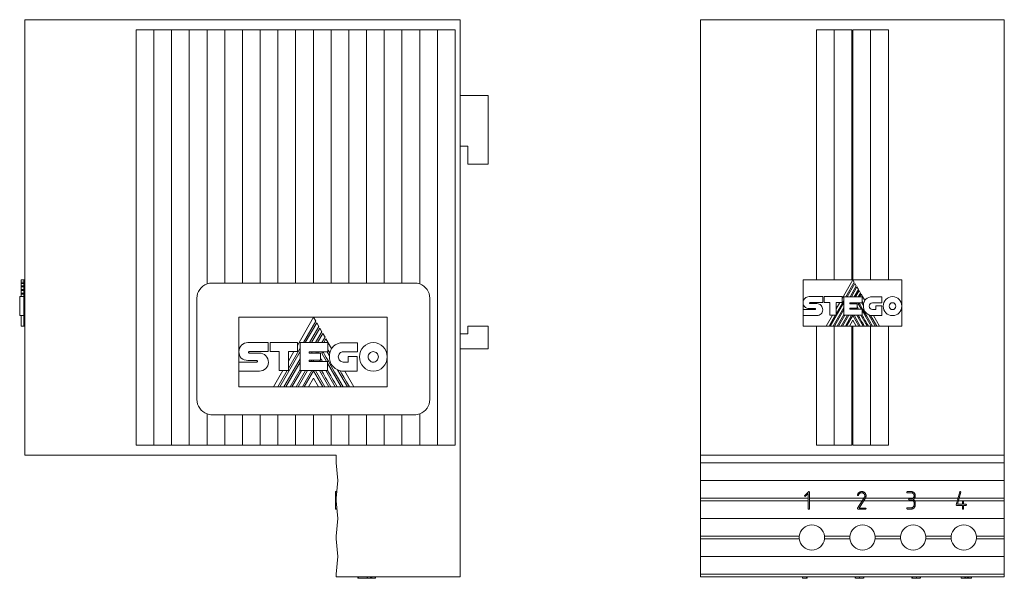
# Model space of a CAD drawing. Header units: millimetres. Extents: x 18 to 184, y 87 to 212.
# Tile 2 of 3: x 18 to 116, y 157 to 212. Entities that reach past the tile are written whole.
import ezdxf

# ---------------------------------------------------------------- set-up
doc = ezdxf.new("R2010")
doc.units = ezdxf.units.MM
doc.linetypes.add('PHANTOM', pattern=[12.7, 6.35, -1.27, 1.27, -1.27, 1.27, -1.27])
doc.layers.add('___VS___', color=7, linetype='Continuous', lineweight=15)

msp = doc.modelspace()

# ---------------------------------------------------------------- linework, layer by layer
at = {"color": 7, "linetype": 'Continuous', "lineweight": 15}
for p, q in [((18.976, 169.309), (18.976, 212.309)), ((18.976, 212.309), (28.976, 212.309)), ((61.976, 212.309), (28.976, 212.309)), ((61.976, 157.309), (61.976, 212.309)), ((85.704, 169.309), (85.704, 212.309)), ((85.704, 212.309), (95.704, 212.309)), ((105.704, 212.309), (95.704, 212.309)), ((105.704, 212.309), (115.704, 212.309)), ((115.704, 212.309), (115.704, 169.309)), ((33.476, 211.309), (29.976, 211.309)), ((29.976, 170.309), (29.976, 211.309)), ((31.726, 170.309), (31.726, 211.309)), ((36.976, 211.309), (33.476, 211.309)), ((33.476, 170.309), (33.476, 211.309)), ((35.226, 170.309), (35.226, 211.309)), ((40.476, 211.309), (36.976, 211.309)), ((36.976, 186.223), (36.976, 211.309)), ((38.726, 186.309), (38.726, 211.309)), ((43.976, 211.309), (40.476, 211.309)), ((40.476, 186.309), (40.476, 211.309)), ((42.226, 186.309), (42.226, 211.309)), ((47.476, 211.309), (43.976, 211.309)), ((43.976, 186.309), (43.976, 211.309)), ((45.726, 186.309), (45.726, 211.309)), ((50.976, 211.309), (47.476, 211.309)), ((47.476, 186.309), (47.476, 211.309)), ((49.226, 186.309), (49.226, 211.309)), ((54.476, 211.309), (50.976, 211.309)), ((50.976, 186.309), (50.976, 211.309)), ((52.726, 186.309), (52.726, 211.309)), ((57.976, 211.309), (54.476, 211.309)), ((54.476, 186.309), (54.476, 211.309)), ((56.226, 186.309), (56.226, 211.309)), ((61.476, 211.309), (57.976, 211.309)), ((57.976, 186.223), (57.976, 211.309)), ((59.726, 170.309), (59.726, 211.309)), ((61.476, 170.309), (61.476, 211.309)), ((97.154, 211.309), (100.654, 211.309)), ((97.154, 186.624), (97.154, 211.309)), ((98.904, 186.624), (98.904, 211.309)), ((100.654, 186.624), (100.654, 211.309)), ((104.254, 211.309), (100.754, 211.309)), ((100.754, 186.624), (100.754, 211.309)), ((102.504, 186.624), (102.504, 211.309)), ((104.254, 186.624), (104.254, 211.309)), ((61.976, 204.809), (64.726, 204.809)), ((64.726, 204.809), (64.726, 198.059)), ((62.726, 199.809), (61.976, 199.809)), ((62.726, 198.059), (62.726, 199.809)), ((64.726, 198.059), (62.726, 198.059)), ((18.61, 186.624), (18.876, 186.624)), ((18.61, 186.381), (18.61, 186.624)), ((18.61, 186.381), (18.876, 186.381)), ((18.61, 186.27), (18.61, 186.381)), ((18.61, 186.27), (18.876, 186.27)), ((18.61, 186.03), (18.61, 186.27)), ((18.61, 186.03), (18.876, 186.03)), ((18.61, 185.922), (18.61, 186.03)), ((18.61, 185.922), (18.876, 185.922)), ((18.61, 185.68), (18.61, 185.922)), ((18.876, 186.624), (18.876, 184.027)), ((18.976, 186.624), (18.876, 186.624)), ((38.726, 186.309), (37.476, 186.309)), ((40.476, 186.309), (38.726, 186.309)), ((42.226, 186.309), (40.476, 186.309)), ((43.976, 186.309), (42.226, 186.309)), ((45.726, 186.309), (43.976, 186.309)), ((47.476, 186.309), (45.726, 186.309)), ((49.226, 186.309), (47.476, 186.309)), ((50.976, 186.309), (49.226, 186.309)), ((52.726, 186.309), (50.976, 186.309)), ((54.476, 186.309), (52.726, 186.309)), ((56.226, 186.309), (54.476, 186.309)), ((57.476, 186.309), (56.226, 186.309)), ((95.843, 186.624), (100.747, 186.624)), ((95.843, 184.37), (95.843, 186.624)), ((100.747, 186.624), (99.681, 184.779)), ((100.071, 184.964), (100.889, 186.381)), ((100.952, 186.27), (100.198, 184.964)), ((100.476, 184.964), (101.091, 186.03)), ((101.153, 185.922), (100.601, 184.964)), ((100.889, 186.381), (100.747, 186.624)), ((100.747, 186.624), (105.578, 186.624)), ((101.091, 186.03), (100.952, 186.27)), ((101.294, 185.68), (101.153, 185.922)), ((105.578, 186.624), (105.578, 184.027)), ((18.477, 184.972), (18.61, 184.972)), ((18.477, 184.969), (18.61, 184.969)), ((18.477, 184.967), (18.876, 184.967)), ((18.61, 185.68), (18.876, 185.68)), ((18.61, 185.572), (18.61, 185.68)), ((18.61, 185.572), (18.876, 185.572)), ((18.61, 185.326), (18.61, 185.572)), ((18.61, 185.326), (18.876, 185.326)), ((18.61, 185.221), (18.61, 185.326)), ((18.61, 184.967), (18.61, 185.221)), ((18.61, 185.221), (18.876, 185.221)), ((35.976, 184.809), (35.976, 174.809)), ((58.976, 174.809), (58.976, 184.809)), ((96.43, 184.972), (97.77, 184.972)), ((97.77, 184.972), (97.77, 184.374)), ((97.902, 184.969), (99.681, 184.969)), ((97.902, 184.374), (97.902, 184.969)), ((99.681, 184.969), (99.681, 184.379)), ((99.861, 184.964), (101.678, 184.964)), ((99.861, 183.123), (99.861, 184.964)), ((100.88, 184.964), (101.294, 185.68)), ((101.356, 185.572), (101.005, 184.964)), ((101.288, 184.964), (101.498, 185.326)), ((101.498, 185.326), (101.356, 185.572)), ((101.558, 185.221), (101.41, 184.964)), ((101.931, 184.574), (101.558, 185.221)), ((101.678, 184.964), (101.678, 184.369)), ((102.692, 184.959), (103.624, 184.959)), ((103.624, 184.959), (103.624, 184.361)), ((18.876, 184.027), (18.876, 182.058)), ((95.843, 184.37), (95.843, 184.37)), ((95.843, 183.688), (95.843, 184.349)), ((97.021, 183.788), (96.432, 183.788)), ((96.508, 184.374), (97.77, 184.374)), ((96.51, 184.281), (97.191, 184.281)), ((98.48, 184.374), (97.902, 184.374)), ((98.48, 183.123), (98.48, 184.374)), ((98.52, 182.058), (99.861, 184.381)), ((98.798, 182.058), (99.861, 183.9)), ((99.088, 183.261), (99.861, 184.6)), ((99.088, 183.123), (99.088, 184.379)), ((99.681, 184.379), (99.088, 184.379)), ((99.45, 184.379), (99.088, 183.753)), ((100.464, 184.369), (101.678, 184.369)), ((100.464, 184.369), (100.464, 184.271)), ((100.464, 184.271), (101.187, 184.271)), ((100.464, 183.821), (100.464, 183.731)), ((100.464, 183.821), (101.187, 183.821)), ((100.573, 183.731), (100.626, 183.821)), ((100.605, 184.271), (100.661, 184.369)), ((100.698, 183.731), (100.75, 183.821)), ((100.887, 184.271), (100.943, 184.369)), ((101.01, 184.271), (101.066, 184.369)), ((101.137, 183.821), (101.189, 183.731)), ((101.187, 184.271), (101.187, 183.821)), ((101.287, 184.263), (101.349, 184.369)), ((101.287, 184.263), (101.595, 183.731)), ((101.629, 184.369), (101.787, 184.095)), ((103.624, 184.361), (102.692, 184.361)), ((103.014, 183.691), (103.014, 184.046)), ((103.014, 184.046), (103.604, 184.046)), ((103.604, 184.046), (103.604, 183.095)), ((105.578, 184.027), (105.578, 182.058)), ((18.477, 183.09), (18.876, 183.09)), ((18.61, 182.058), (18.61, 183.09)), ((40.128, 182.924), (47.502, 182.924)), ((40.128, 179.535), (40.128, 182.924)), ((47.502, 182.924), (45.899, 180.15)), ((47.716, 182.558), (47.502, 182.924)), ((47.502, 182.924), (54.767, 182.924)), ((54.767, 182.924), (54.767, 179.019)), ((95.843, 183.098), (95.843, 183.688)), ((95.843, 183.688), (97.021, 183.688)), ((97.191, 183.098), (95.843, 183.098)), ((95.843, 182.058), (95.843, 183.098)), ((98.724, 183.123), (98.109, 182.058)), ((98.394, 182.058), (99.009, 183.123)), ((98.48, 183.123), (99.088, 183.123)), ((98.926, 182.058), (99.861, 183.681)), ((99.201, 182.058), (99.861, 183.201)), ((99.327, 182.058), (99.941, 183.123)), ((99.604, 182.058), (100.221, 183.123)), ((99.732, 182.058), (100.346, 183.123)), ((99.861, 183.123), (101.668, 183.123)), ((100.009, 182.058), (100.627, 183.123)), ((100.135, 182.058), (100.744, 183.115)), ((100.464, 183.731), (101.668, 183.731)), ((101.354, 182.058), (100.744, 183.115)), ((101.48, 182.058), (100.862, 183.123)), ((101.138, 183.123), (101.755, 182.058)), ((101.541, 183.123), (102.157, 182.058)), ((101.668, 183.123), (101.668, 183.731)), ((101.668, 183.605), (102.562, 182.058)), ((102.317, 183.178), (102.965, 182.058)), ((102.692, 183.691), (103.014, 183.691)), ((103.604, 183.095), (102.698, 183.095)), ((103.385, 182.058), (102.786, 183.095)), ((18.61, 182.058), (18.876, 182.058)), ((18.976, 182.058), (18.876, 182.058)), ((46.486, 180.428), (47.716, 182.558)), ((47.811, 182.392), (46.677, 180.428)), ((47.094, 180.428), (48.02, 182.031)), ((48.113, 181.868), (47.283, 180.428)), ((48.02, 182.031), (47.811, 182.392)), ((48.324, 181.504), (48.113, 181.868)), ((62.726, 181.309), (62.726, 182.059)), ((62.726, 182.059), (64.726, 182.059)), ((64.726, 182.059), (64.726, 179.809)), ((98.109, 182.058), (95.843, 182.058)), ((97.154, 170.309), (97.154, 182.058)), ((98.109, 182.058), (98.394, 182.058)), ((98.52, 182.058), (98.394, 182.058)), ((98.52, 182.058), (98.798, 182.058)), ((98.926, 182.058), (98.798, 182.058)), ((98.904, 170.309), (98.904, 182.058)), ((98.926, 182.058), (99.201, 182.058)), ((99.327, 182.058), (99.201, 182.058)), ((99.327, 182.058), (99.604, 182.058)), ((99.732, 182.058), (99.604, 182.058)), ((99.732, 182.058), (100.009, 182.058)), ((100.135, 182.058), (100.009, 182.058)), ((100.135, 182.058), (100.41, 182.058)), ((100.744, 182.632), (100.41, 182.058)), ((101.076, 182.058), (100.41, 182.058)), ((100.654, 170.309), (100.654, 182.058)), ((100.744, 182.632), (101.076, 182.058)), ((100.754, 170.309), (100.754, 182.058)), ((101.076, 182.058), (101.354, 182.058)), ((101.48, 182.058), (101.354, 182.058)), ((101.48, 182.058), (101.755, 182.058)), ((101.882, 182.058), (101.755, 182.058)), ((101.882, 182.058), (102.157, 182.058)), ((102.285, 182.058), (102.157, 182.058)), ((102.285, 182.058), (102.562, 182.058)), ((102.504, 170.309), (102.504, 182.058)), ((102.69, 182.058), (102.562, 182.058)), ((102.69, 182.058), (102.965, 182.058)), ((103.102, 182.058), (102.965, 182.058)), ((103.102, 182.058), (103.385, 182.058)), ((105.578, 182.058), (103.385, 182.058)), ((104.254, 170.309), (104.254, 182.058)), ((47.702, 180.428), (48.324, 181.504)), ((48.418, 181.343), (47.89, 180.428)), ((48.316, 180.428), (48.631, 180.972)), ((48.631, 180.972), (48.418, 181.343)), ((61.976, 181.309), (62.726, 181.309)), ((41.011, 180.439), (43.025, 180.439)), ((43.025, 180.439), (43.025, 179.54)), ((43.225, 179.54), (43.225, 180.435)), ((43.225, 180.435), (45.899, 180.435)), ((45.008, 177.867), (46.17, 179.88)), ((45.899, 180.435), (45.899, 179.548)), ((46.17, 177.659), (46.17, 180.428)), ((46.17, 180.428), (48.902, 180.428)), ((48.722, 180.814), (48.499, 180.428)), ((49.282, 179.842), (48.722, 180.814)), ((48.902, 180.428), (48.902, 179.532)), ((50.427, 180.42), (51.829, 180.42)), ((51.829, 180.42), (51.829, 179.521)), ((40.128, 179.535), (40.128, 179.534)), ((40.128, 178.509), (40.128, 179.503)), ((41.127, 179.54), (43.025, 179.54)), ((41.131, 179.401), (42.154, 179.401)), ((44.094, 179.54), (43.225, 179.54)), ((44.094, 177.659), (44.094, 179.54)), ((44.154, 176.058), (46.17, 179.551)), ((45.899, 179.548), (45.008, 179.548)), ((45.008, 177.659), (45.008, 179.548)), ((45.551, 179.548), (45.008, 178.607)), ((47.077, 179.532), (48.902, 179.532)), ((47.077, 179.532), (47.077, 179.386)), ((47.077, 179.386), (48.164, 179.386)), ((47.288, 179.386), (47.373, 179.532)), ((47.712, 179.386), (47.797, 179.532)), ((47.897, 179.386), (47.982, 179.532)), ((48.164, 179.386), (48.164, 178.709)), ((48.315, 179.373), (48.407, 179.532)), ((48.315, 179.373), (48.778, 178.573)), ((48.828, 179.532), (49.066, 179.121)), ((51.829, 179.521), (50.427, 179.521)), ((50.911, 178.513), (50.911, 179.047)), ((50.911, 179.047), (51.798, 179.047)), ((51.798, 179.047), (51.798, 177.618)), ((54.767, 179.019), (54.767, 176.058)), ((64.726, 179.809), (61.976, 179.809)), ((40.128, 177.621), (40.128, 178.509)), ((40.128, 178.509), (41.898, 178.509)), ((41.898, 178.66), (41.013, 178.66)), ((44.571, 176.058), (46.17, 178.828)), ((44.763, 176.058), (46.17, 178.499)), ((47.077, 178.709), (48.164, 178.709)), ((47.077, 178.709), (47.077, 178.573)), ((47.077, 178.573), (48.887, 178.573)), ((47.241, 178.573), (47.32, 178.709)), ((47.428, 178.573), (47.506, 178.709)), ((48.089, 178.709), (48.167, 178.573)), ((48.887, 177.659), (48.887, 178.573)), ((48.887, 178.385), (50.232, 176.058)), ((50.427, 178.513), (50.911, 178.513)), ((42.154, 177.621), (40.128, 177.621)), ((40.128, 176.058), (40.128, 177.621)), ((44.46, 177.659), (43.535, 176.058)), ((43.964, 176.058), (44.888, 177.659)), ((44.094, 177.659), (45.008, 177.659)), ((45.177, 176.058), (46.17, 177.777)), ((45.366, 176.058), (46.291, 177.659)), ((45.784, 176.058), (46.711, 177.659)), ((45.975, 176.058), (46.9, 177.659)), ((46.17, 177.659), (48.887, 177.659)), ((46.393, 176.058), (47.321, 177.659)), ((46.582, 176.058), (47.498, 177.647)), ((48.414, 176.058), (47.498, 177.647)), ((48.604, 176.058), (47.676, 177.659)), ((48.091, 177.659), (49.018, 176.058)), ((48.696, 177.659), (49.623, 176.058)), ((49.864, 177.742), (50.837, 176.058)), ((51.798, 177.618), (50.435, 177.618)), ((51.469, 176.058), (50.568, 177.618)), ((43.535, 176.058), (40.128, 176.058)), ((43.535, 176.058), (43.964, 176.058)), ((44.154, 176.058), (43.964, 176.058)), ((44.154, 176.058), (44.571, 176.058)), ((44.763, 176.058), (44.571, 176.058)), ((44.763, 176.058), (45.177, 176.058)), ((45.366, 176.058), (45.177, 176.058)), ((45.366, 176.058), (45.784, 176.058)), ((45.975, 176.058), (45.784, 176.058)), ((45.975, 176.058), (46.393, 176.058)), ((46.582, 176.058), (46.393, 176.058)), ((46.582, 176.058), (46.996, 176.058)), ((47.498, 176.921), (46.996, 176.058)), ((47.997, 176.058), (46.996, 176.058)), ((47.498, 176.921), (47.997, 176.058)), ((47.997, 176.058), (48.414, 176.058)), ((48.604, 176.058), (48.414, 176.058)), ((48.604, 176.058), (49.018, 176.058)), ((49.209, 176.058), (49.018, 176.058)), ((49.209, 176.058), (49.623, 176.058)), ((49.815, 176.058), (49.623, 176.058)), ((49.815, 176.058), (50.232, 176.058)), ((50.424, 176.058), (50.232, 176.058)), ((50.424, 176.058), (50.837, 176.058)), ((51.044, 176.058), (50.837, 176.058)), ((51.044, 176.058), (51.469, 176.058)), ((54.767, 176.058), (51.469, 176.058)), ((36.976, 170.309), (36.976, 173.395)), ((37.476, 173.309), (38.726, 173.309)), ((38.726, 170.309), (38.726, 173.309)), ((38.726, 173.309), (40.476, 173.309)), ((40.476, 170.309), (40.476, 173.309)), ((40.476, 173.309), (42.226, 173.309)), ((42.226, 170.309), (42.226, 173.309)), ((42.226, 173.309), (43.976, 173.309)), ((43.976, 170.309), (43.976, 173.309)), ((43.976, 173.309), (45.726, 173.309)), ((45.726, 170.309), (45.726, 173.309)), ((45.726, 173.309), (47.476, 173.309)), ((47.476, 170.309), (47.476, 173.309)), ((47.476, 173.309), (49.226, 173.309)), ((49.226, 170.309), (49.226, 173.309)), ((49.226, 173.309), (50.976, 173.309)), ((50.976, 170.309), (50.976, 173.309)), ((50.976, 173.309), (52.726, 173.309)), ((52.726, 170.309), (52.726, 173.309)), ((52.726, 173.309), (54.476, 173.309)), ((54.476, 170.309), (54.476, 173.309)), ((54.476, 173.309), (56.226, 173.309)), ((56.226, 170.309), (56.226, 173.309)), ((56.226, 173.309), (57.476, 173.309)), ((57.976, 170.309), (57.976, 173.395)), ((29.976, 170.309), (33.476, 170.309)), ((33.476, 170.309), (36.976, 170.309)), ((36.976, 170.309), (40.476, 170.309)), ((40.476, 170.309), (43.976, 170.309)), ((43.976, 170.309), (47.476, 170.309)), ((47.476, 170.309), (50.976, 170.309)), ((50.976, 170.309), (54.476, 170.309)), ((54.476, 170.309), (57.976, 170.309)), ((57.976, 170.309), (61.476, 170.309)), ((100.654, 170.309), (97.154, 170.309)), ((100.754, 170.309), (104.254, 170.309)), ((28.976, 169.309), (18.976, 169.309)), ((28.976, 169.309), (49.726, 169.309)), ((49.726, 169.309), (49.726, 168.559)), ((95.704, 169.309), (85.704, 169.309)), ((85.704, 169.309), (85.704, 168.559)), ((105.704, 169.309), (95.704, 169.309)), ((115.704, 169.309), (105.704, 169.309)), ((115.704, 169.309), (115.704, 168.559)), ((49.876, 166.809), (49.726, 168.559)), ((85.704, 168.559), (115.704, 168.559)), ((85.704, 166.809), (85.704, 168.559)), ((115.704, 166.809), (115.704, 168.559)), ((49.726, 165.059), (49.876, 166.809)), ((85.704, 166.809), (115.704, 166.809)), ((85.704, 165.059), (85.704, 166.809)), ((115.704, 165.059), (115.704, 166.809)), ((49.782, 165.723), (49.676, 165.723)), ((49.78, 165.696), (49.676, 165.696)), ((49.777, 165.659), (49.676, 165.659)), ((49.676, 165.659), (49.676, 164.821)), ((95.995, 165.339), (96.376, 165.71)), ((96.345, 165.534), (96.071, 165.259)), ((96.345, 164.015), (96.345, 165.534)), ((96.457, 165.695), (96.464, 165.678)), ((96.464, 165.678), (96.464, 164.012)), ((101.621, 165.603), (101.581, 165.603)), ((106.509, 165.603), (106.119, 165.603)), ((106.122, 165.723), (106.536, 165.72)), ((110.946, 164.425), (111.311, 165.691)), ((111.415, 165.659), (111.073, 164.476)), ((49.726, 164.816), (49.676, 164.816)), ((49.727, 164.79), (49.676, 164.79)), ((49.676, 164.79), (49.676, 164.778)), ((49.728, 164.778), (49.676, 164.778)), ((49.676, 164.778), (49.676, 164.476)), ((49.754, 164.476), (49.676, 164.476)), ((49.758, 164.432), (49.676, 164.432)), ((49.764, 164.362), (49.676, 164.362)), ((49.764, 164.356), (49.676, 164.356)), ((49.676, 164.356), (49.676, 164.017)), ((49.726, 165.059), (49.726, 164.809)), ((49.876, 163.059), (49.726, 164.809)), ((85.704, 165.059), (96.345, 165.059)), ((85.704, 165.059), (85.704, 164.809)), ((85.704, 164.809), (96.345, 164.809)), ((85.704, 163.059), (85.704, 164.809)), ((96.464, 165.059), (101.834, 165.059)), ((96.464, 164.809), (101.675, 164.809)), ((101.217, 164.085), (101.898, 165.16)), ((101.966, 165.054), (101.369, 164.095)), ((101.814, 164.809), (106.7, 164.809)), ((101.97, 165.059), (106.673, 165.059)), ((106.283, 164.989), (106.298, 164.997)), ((106.298, 164.997), (106.452, 164.997)), ((106.467, 164.888), (106.362, 164.888)), ((106.797, 164.442), (106.797, 164.625)), ((106.831, 165.059), (111.129, 165.059)), ((106.855, 164.809), (111.057, 164.809)), ((106.916, 164.595), (106.916, 164.541)), ((106.916, 164.484), (106.916, 164.43)), ((110.944, 164.396), (110.946, 164.425)), ((111.567, 164.356), (110.981, 164.356)), ((111.073, 164.476), (111.567, 164.476)), ((111.169, 164.809), (111.588, 164.809)), ((111.241, 165.059), (115.704, 165.059)), ((111.567, 164.476), (111.567, 164.778)), ((111.567, 164.017), (111.567, 164.356)), ((111.656, 164.809), (115.704, 164.809)), ((111.681, 164.79), (111.687, 164.778)), ((111.687, 164.778), (111.687, 164.476)), ((111.687, 164.476), (111.917, 164.476)), ((111.92, 164.356), (111.687, 164.356)), ((111.687, 164.356), (111.687, 164.017)), ((111.932, 164.362), (111.92, 164.356)), ((115.704, 165.059), (115.704, 164.809)), ((115.704, 163.059), (115.704, 164.809)), ((49.793, 164.017), (49.676, 164.017)), ((49.797, 163.973), (49.676, 163.973)), ((102.007, 163.997), (101.244, 163.997)), ((101.369, 164.095), (102.008, 164.093)), ((102.026, 164.003), (102.007, 163.997)), ((102.048, 164.057), (102.048, 164.05)), ((106.102, 164.108), (106.119, 164.116)), ((106.483, 163.973), (106.117, 163.997)), ((106.119, 164.116), (106.527, 164.116)), ((106.54, 163.997), (106.483, 163.973)), ((111.573, 163.996), (111.567, 164.017)), ((49.726, 161.309), (49.876, 163.059)), ((85.704, 163.059), (115.704, 163.059)), ((85.704, 161.309), (85.704, 163.059)), ((115.704, 161.309), (115.704, 163.059)), ((49.726, 161.309), (49.726, 161.059)), ((49.876, 159.309), (49.726, 161.059)), ((85.704, 161.309), (95.46, 161.309)), ((85.704, 161.309), (85.704, 161.059)), ((85.704, 161.059), (95.46, 161.059)), ((85.704, 159.309), (85.704, 161.059)), ((97.948, 161.309), (100.46, 161.309)), ((97.948, 161.059), (100.46, 161.059)), ((102.948, 161.309), (105.46, 161.309)), ((102.948, 161.059), (105.46, 161.059)), ((107.948, 161.309), (110.46, 161.309)), ((107.948, 161.059), (110.46, 161.059)), ((112.948, 161.309), (115.704, 161.309)), ((112.948, 161.059), (115.704, 161.059)), ((115.704, 161.309), (115.704, 161.059)), ((115.704, 159.309), (115.704, 161.059)), ((49.726, 157.559), (49.876, 159.309)), ((85.704, 159.309), (115.704, 159.309)), ((85.704, 157.559), (85.704, 159.309)), ((115.704, 157.559), (115.704, 159.309)), ((49.726, 157.559), (49.726, 157.309)), ((85.704, 157.559), (115.704, 157.559)), ((85.704, 157.559), (85.704, 157.309)), ((115.704, 157.559), (115.704, 157.309)), ((49.726, 157.309), (61.976, 157.309)), ((51.876, 157.159), (51.876, 157.309)), ((51.902, 157.159), (51.902, 157.309)), ((51.939, 157.159), (51.939, 157.309)), ((51.939, 157.159), (52.777, 157.159)), ((52.782, 157.159), (52.782, 157.309)), ((52.808, 157.159), (52.808, 157.309)), ((52.808, 157.159), (52.82, 157.159)), ((52.82, 157.159), (52.82, 157.309)), ((52.82, 157.159), (53.122, 157.159)), ((53.122, 157.159), (53.122, 157.309)), ((53.167, 157.159), (53.167, 157.309)), ((53.236, 157.159), (53.236, 157.309)), ((53.242, 157.159), (53.242, 157.309)), ((53.242, 157.159), (53.581, 157.159)), ((53.581, 157.159), (53.581, 157.309)), ((53.626, 157.159), (53.626, 157.309)), ((115.704, 157.309), (85.704, 157.309)), ((95.768, 157.159), (95.768, 157.309)), ((95.778, 157.159), (95.778, 157.309)), ((95.778, 157.159), (96.159, 157.159)), ((96.159, 157.159), (96.159, 157.309)), ((96.192, 157.159), (96.192, 157.309)), ((96.209, 157.159), (96.209, 157.309)), ((96.24, 157.159), (96.24, 157.309)), ((96.24, 157.159), (96.247, 157.159)), ((96.247, 157.159), (96.247, 157.309)), ((100.987, 157.159), (100.987, 157.309)), ((101.007, 157.159), (101.007, 157.309)), ((101.396, 157.159), (101.396, 157.309)), ((101.784, 157.159), (101.784, 157.309)), ((101.833, 157.159), (101.833, 157.309)), ((101.833, 157.159), (101.833, 157.309)), ((106.579, 157.159), (106.579, 157.309)), ((106.604, 157.159), (106.604, 157.309)), ((106.624, 157.159), (106.624, 157.309)), ((106.624, 157.159), (107.037, 157.159)), ((107.037, 157.159), (107.037, 157.309)), ((107.388, 157.159), (107.388, 157.309)), ((107.418, 157.159), (107.418, 157.309)), ((107.419, 157.159), (107.419, 157.309)), ((111.446, 157.159), (111.446, 157.309)), ((111.446, 157.159), (111.448, 157.159)), ((111.448, 157.159), (111.448, 157.309)), ((111.448, 157.159), (111.812, 157.159)), ((111.812, 157.159), (111.812, 157.309)), ((111.852, 157.159), (111.852, 157.309)), ((111.912, 157.159), (111.912, 157.309)), ((111.917, 157.159), (111.917, 157.309)), ((111.919, 157.159), (112.069, 157.159)), ((112.069, 157.159), (112.069, 157.309)), ((112.114, 157.159), (112.114, 157.309)), ((112.183, 157.159), (112.183, 157.309)), ((112.183, 157.159), (112.189, 157.159)), ((112.189, 157.159), (112.189, 157.309)), ((112.189, 157.159), (112.419, 157.159)), ((112.419, 157.159), (112.419, 157.309)), ((112.462, 157.159), (112.462, 157.309))]:
    msp.add_line(p, q, dxfattribs=at)
at = {"color": 7, "linetype": 'Continuous', "lineweight": 15, "flags": 128}
for points in [[(103.102, 182.058), (102.739, 182.685), (102.487, 183.119)], [(51.044, 176.058), (50.762, 176.545), (50.497, 177.001), (50.302, 177.337), (50.119, 177.653)]]:
    msp.add_lwpolyline(points, dxfattribs=at)
at = {"color": 7, "linetype": 'Continuous', "lineweight": 15}
for centre, radius, start, end in [((37.476, 184.809), 1.5, 109.47122, 180), ((37.476, 184.809), 1.5, 90, 109.47122), ((57.476, 184.809), 1.5, 70.52878, 90), ((57.476, 184.809), 1.5, 360, 70.52878), ((102.698, 184.01), 0.914, 174.64014, 270), ((102.802, 184.052), 1.016, 149.03807, 166.83863), ((50.435, 178.993), 1.375, 174.64014, 270), ((50.592, 179.056), 1.528, 149.03807, 166.83863), ((37.476, 174.809), 1.5, 180, 250.52878), ((57.476, 174.809), 1.5, 289.47122, 0), ((37.476, 174.809), 1.5, 250.52878, 270), ((57.476, 174.809), 1.5, 270, 289.47122), ((96.704, 161.184), 1.25, 5.73917, 174.26083), ((101.704, 161.184), 1.25, 5.73917, 174.26083), ((106.704, 161.184), 1.25, 5.73917, 174.26083), ((111.704, 161.184), 1.25, 5.73917, 174.26083), ((96.704, 161.184), 1.25, 174.26083, 185.73917), ((96.704, 161.184), 1.25, 185.73917, 354.26083), ((96.704, 161.184), 1.25, 354.26083, 5.73917), ((101.704, 161.184), 1.25, 174.26083, 185.73917), ((101.704, 161.184), 1.25, 185.73917, 354.26083), ((101.704, 161.184), 1.25, 354.26083, 5.73917), ((106.704, 161.184), 1.25, 174.26083, 185.73917), ((106.704, 161.184), 1.25, 185.73917, 354.26083), ((106.704, 161.184), 1.25, 354.26083, 5.73917), ((111.704, 161.184), 1.25, 174.26083, 185.73917), ((111.704, 161.184), 1.25, 185.73917, 354.26083), ((111.704, 161.184), 1.25, 354.26083, 5.73917)]:
    msp.add_arc(centre, radius, start, end, dxfattribs=at)
for points in [[(18.477, 184.967), (18.477, 184.967), (18.477, 184.861), (18.477, 184.691)], [(95.843, 184.37), (95.843, 184.536), (95.909, 184.686), (96.015, 184.795)], [(96.015, 184.795), (96.122, 184.904), (96.268, 184.972), (96.43, 184.972)], [(102.035, 184.707), (102.187, 184.863), (102.407, 184.959), (102.692, 184.959)], [(104.019, 184.691), (104.184, 184.861), (104.412, 184.967), (104.664, 184.967)], [(104.664, 184.967), (104.916, 184.967), (105.144, 184.861), (105.31, 184.691)], [(18.477, 184.691), (18.477, 184.521), (18.477, 184.286), (18.477, 184.027)], [(18.477, 184.027), (18.477, 183.768), (18.477, 183.534), (18.477, 183.365)], [(95.999, 183.954), (95.9, 184.051), (95.841, 184.19), (95.843, 184.37)], [(96.432, 183.788), (96.262, 183.792), (96.107, 183.847), (95.999, 183.954)], [(96.485, 184.361), (96.476, 184.351), (96.471, 184.337), (96.471, 184.322)], [(96.471, 184.322), (96.471, 184.311), (96.476, 184.3), (96.483, 184.293)], [(96.483, 184.293), (96.49, 184.286), (96.5, 184.281), (96.51, 184.281)], [(96.508, 184.374), (96.499, 184.374), (96.491, 184.369), (96.485, 184.361)], [(97.047, 183.774), (97.04, 183.783), (97.031, 183.788), (97.021, 183.788)], [(97.062, 183.734), (97.062, 183.749), (97.056, 183.763), (97.047, 183.774)], [(97.191, 184.281), (97.352, 184.281), (97.498, 184.211), (97.605, 184.1)], [(97.605, 184.1), (97.711, 183.988), (97.777, 183.834), (97.777, 183.667)], [(101.319, 183.731), (101.261, 183.83), (101.218, 183.907), (101.187, 183.96)], [(102.69, 182.058), (101.837, 183.527), (101.391, 184.298), (101.353, 184.369)], [(101.813, 184.283), (101.759, 184.375), (101.714, 184.453), (101.678, 184.517)], [(101.787, 184.095), (101.791, 184.16), (101.799, 184.223), (101.813, 184.283)], [(101.931, 184.574), (101.961, 184.622), (101.996, 184.667), (102.035, 184.707)], [(102.463, 184.264), (102.404, 184.203), (102.368, 184.12), (102.368, 184.027)], [(102.368, 184.027), (102.368, 183.934), (102.404, 183.849), (102.463, 183.789)], [(102.692, 184.361), (102.603, 184.361), (102.522, 184.324), (102.463, 184.264)], [(102.463, 183.789), (102.522, 183.728), (102.603, 183.691), (102.692, 183.691)], [(103.752, 184.027), (103.752, 184.286), (103.854, 184.521), (104.019, 184.691)], [(104.018, 183.365), (103.854, 183.534), (103.752, 183.768), (103.752, 184.027)], [(104.43, 184.271), (104.369, 184.209), (104.332, 184.122), (104.332, 184.027)], [(104.332, 184.027), (104.332, 183.932), (104.369, 183.846), (104.43, 183.783)], [(104.664, 184.371), (104.572, 184.371), (104.489, 184.333), (104.43, 184.271)], [(104.43, 183.783), (104.489, 183.721), (104.572, 183.683), (104.664, 183.683)], [(104.899, 184.271), (104.839, 184.333), (104.756, 184.371), (104.664, 184.371)], [(104.664, 183.683), (104.756, 183.683), (104.839, 183.722), (104.899, 183.784)], [(104.998, 184.027), (104.998, 184.122), (104.96, 184.208), (104.899, 184.271)], [(104.899, 183.784), (104.96, 183.846), (104.998, 183.932), (104.998, 184.027)], [(105.31, 184.691), (105.476, 184.521), (105.578, 184.286), (105.578, 184.027)], [(105.578, 184.027), (105.578, 183.768), (105.476, 183.534), (105.311, 183.365)], [(18.477, 183.365), (18.477, 183.195), (18.477, 183.09), (18.477, 183.09)], [(97.021, 183.688), (97.032, 183.688), (97.042, 183.693), (97.049, 183.701)], [(97.049, 183.701), (97.057, 183.709), (97.062, 183.721), (97.062, 183.734)], [(97.609, 183.262), (97.502, 183.159), (97.354, 183.098), (97.191, 183.098)], [(97.777, 183.667), (97.777, 183.504), (97.713, 183.363), (97.609, 183.262)], [(101.882, 182.058), (101.623, 182.505), (101.417, 182.86), (101.265, 183.123)], [(102.285, 182.058), (102.04, 182.481), (101.834, 182.837), (101.668, 183.126)], [(104.664, 183.09), (104.411, 183.09), (104.183, 183.195), (104.018, 183.365)], [(105.311, 183.365), (105.145, 183.195), (104.916, 183.09), (104.664, 183.09)], [(40.128, 179.535), (40.128, 179.783), (40.227, 180.009), (40.387, 180.173)], [(40.387, 180.173), (40.547, 180.337), (40.767, 180.439), (41.011, 180.439)], [(49.282, 179.842), (49.328, 179.914), (49.38, 179.981), (49.439, 180.041)], [(49.439, 180.041), (49.668, 180.276), (49.998, 180.42), (50.427, 180.42)], [(52.02, 179.019), (52.02, 179.409), (52.174, 179.762), (52.422, 180.017)], [(52.422, 180.017), (52.67, 180.273), (53.013, 180.432), (53.392, 180.432)], [(53.392, 180.432), (53.771, 180.432), (54.115, 180.273), (54.364, 180.017)], [(54.364, 180.017), (54.613, 179.761), (54.767, 179.408), (54.767, 179.019)], [(40.362, 178.909), (40.214, 179.055), (40.125, 179.263), (40.128, 179.534)], [(41.013, 178.66), (40.757, 178.666), (40.525, 178.749), (40.362, 178.909)], [(41.092, 179.521), (41.08, 179.506), (41.073, 179.484), (41.073, 179.463)], [(41.073, 179.463), (41.073, 179.446), (41.079, 179.43), (41.091, 179.418)], [(41.091, 179.418), (41.101, 179.408), (41.115, 179.401), (41.131, 179.401)], [(41.127, 179.54), (41.114, 179.54), (41.102, 179.532), (41.092, 179.521)], [(42.154, 179.401), (42.397, 179.401), (42.617, 179.296), (42.777, 179.128)], [(42.777, 179.128), (42.937, 178.96), (43.036, 178.728), (43.036, 178.477)], [(48.362, 178.573), (48.276, 178.723), (48.21, 178.838), (48.164, 178.918)], [(50.424, 176.058), (49.141, 178.268), (48.471, 179.426), (48.413, 179.532)], [(49.105, 179.403), (49.025, 179.542), (48.957, 179.659), (48.902, 179.755)], [(49.066, 179.121), (49.071, 179.218), (49.084, 179.313), (49.105, 179.403)], [(50.083, 179.375), (49.995, 179.284), (49.94, 179.158), (49.94, 179.019)], [(49.94, 179.019), (49.94, 178.878), (49.994, 178.752), (50.083, 178.66)], [(50.427, 179.521), (50.293, 179.521), (50.171, 179.465), (50.083, 179.375)], [(52.421, 178.023), (52.174, 178.278), (52.02, 178.629), (52.02, 179.019)], [(53.04, 179.386), (52.949, 179.292), (52.893, 179.162), (52.893, 179.019)], [(52.893, 179.019), (52.893, 178.876), (52.949, 178.746), (53.04, 178.652)], [(53.392, 179.536), (53.254, 179.536), (53.13, 179.479), (53.04, 179.386)], [(53.746, 179.385), (53.655, 179.478), (53.53, 179.536), (53.392, 179.536)], [(53.894, 179.019), (53.894, 179.162), (53.837, 179.291), (53.746, 179.385)], [(53.746, 178.653), (53.837, 178.747), (53.894, 178.876), (53.894, 179.019)], [(54.767, 179.019), (54.767, 178.63), (54.613, 178.278), (54.365, 178.023)], [(41.938, 178.638), (41.928, 178.651), (41.913, 178.66), (41.898, 178.66)], [(41.898, 178.509), (41.915, 178.509), (41.93, 178.516), (41.941, 178.528)], [(41.96, 178.579), (41.96, 178.6), (41.952, 178.622), (41.938, 178.638)], [(41.941, 178.528), (41.953, 178.541), (41.96, 178.559), (41.96, 178.579)], [(43.036, 178.477), (43.036, 178.233), (42.94, 178.021), (42.783, 177.869)], [(50.083, 178.66), (50.171, 178.569), (50.292, 178.513), (50.427, 178.513)], [(53.392, 177.61), (53.013, 177.61), (52.669, 177.768), (52.421, 178.023)], [(53.04, 178.652), (53.13, 178.559), (53.254, 178.502), (53.392, 178.502)], [(53.392, 178.502), (53.53, 178.502), (53.655, 178.56), (53.746, 178.653)], [(54.365, 178.023), (54.115, 177.768), (53.771, 177.61), (53.392, 177.61)], [(42.783, 177.869), (42.622, 177.714), (42.4, 177.621), (42.154, 177.621)], [(49.209, 176.058), (48.819, 176.731), (48.51, 177.264), (48.282, 177.659)], [(49.815, 176.058), (49.446, 176.694), (49.137, 177.229), (48.887, 177.663)], [(50.119, 177.653), (50.03, 177.674), (49.945, 177.704), (49.864, 177.742)]]:
    msp.add_open_spline(points, degree=3, dxfattribs=at)
for points, knots in [([(49.676, 165.723), (49.676, 165.722), (49.676, 165.722), (49.676, 165.717), (49.676, 165.708), (49.676, 165.7), (49.676, 165.696)], [0, 0, 0, 0, 0.286263, 0.539702, 0.766611, 1, 1, 1, 1]), ([(49.676, 165.696), (49.676, 165.691), (49.676, 165.679), (49.676, 165.667), (49.676, 165.659)], [0, 0, 0, 0, 0.389498, 1, 1, 1, 1]), ([(95.985, 165.297), (95.985, 165.305), (95.986, 165.319), (95.992, 165.332), (95.995, 165.339)], [0, 0, 0, 0, 0.528485, 1, 1, 1, 1]), ([(96.024, 165.252), (96.02, 165.254), (96.01, 165.258), (95.999, 165.268), (95.99, 165.281), (95.987, 165.291), (95.985, 165.297)], [0, 0, 0, 0, 0.24055, 0.480417, 0.728439, 1, 1, 1, 1]), ([(96.376, 165.71), (96.382, 165.714), (96.392, 165.721), (96.404, 165.722), (96.409, 165.723)], [0, 0, 0, 0, 0.550465, 1, 1, 1, 1]), ([(96.409, 165.723), (96.412, 165.723), (96.418, 165.722), (96.424, 165.721), (96.427, 165.72)], [0, 0, 0, 0, 0.588273, 1, 1, 1, 1]), ([(96.427, 165.72), (96.433, 165.718), (96.446, 165.713), (96.453, 165.701), (96.457, 165.695)], [0, 0, 0, 0, 0.488371, 1, 1, 1, 1]), ([(101.204, 165.385), (101.205, 165.387), (101.205, 165.395), (101.21, 165.408), (101.216, 165.427), (101.221, 165.441), (101.224, 165.449)], [0, 0, 0, 0, 0.117631, 0.324817, 0.617663, 1, 1, 1, 1]), ([(101.262, 165.333), (101.254, 165.333), (101.24, 165.335), (101.221, 165.347), (101.207, 165.364), (101.205, 165.378), (101.204, 165.385)], [0, 0, 0, 0, 0.2539321, 0.5097905, 0.7572715, 1, 1, 1, 1]), ([(101.224, 165.449), (101.233, 165.468), (101.25, 165.507), (101.285, 165.559), (101.328, 165.606), (101.378, 165.647), (101.433, 165.68), (101.491, 165.705), (101.551, 165.72), (101.592, 165.722), (101.613, 165.723)], [0, 0, 0, 0, 0.125315, 0.248989, 0.37417, 0.502439, 0.630535, 0.754762, 0.876255, 1, 1, 1, 1]), ([(101.311, 165.365), (101.308, 165.359), (101.302, 165.349), (101.289, 165.338), (101.276, 165.334), (101.266, 165.333), (101.262, 165.333)], [0, 0, 0, 0, 0.311086, 0.557021, 0.772085, 1, 1, 1, 1]), ([(101.581, 165.603), (101.565, 165.6), (101.533, 165.595), (101.489, 165.58), (101.447, 165.559), (101.41, 165.532), (101.377, 165.499), (101.349, 165.46), (101.326, 165.415), (101.316, 165.382), (101.311, 165.365)], [0, 0, 0, 0, 0.127098, 0.248696, 0.368293, 0.487761, 0.607839, 0.731615, 0.860809, 1, 1, 1, 1]), ([(101.613, 165.723), (101.634, 165.722), (101.675, 165.721), (101.735, 165.71), (101.79, 165.692), (101.841, 165.668), (101.888, 165.636), (101.93, 165.596), (101.969, 165.55), (101.99, 165.515), (102.001, 165.497)], [0, 0, 0, 0, 0.1334057, 0.260004, 0.3816247, 0.5004342, 0.6196426, 0.740836, 0.8669317, 1, 1, 1, 1]), ([(101.93, 165.302), (101.93, 165.314), (101.929, 165.336), (101.924, 165.369), (101.915, 165.4), (101.902, 165.429), (101.887, 165.456), (101.87, 165.481), (101.85, 165.504), (101.822, 165.53), (101.782, 165.559), (101.73, 165.583), (101.676, 165.6), (101.639, 165.602), (101.621, 165.603)], [0, 0, 0, 0, 0.072184, 0.14122, 0.20891, 0.274543, 0.339455, 0.403127, 0.464226, 0.52574, 0.647051, 0.767602, 0.885872, 1, 1, 1, 1]), ([(101.898, 165.16), (101.903, 165.171), (101.913, 165.193), (101.923, 165.228), (101.929, 165.264), (101.93, 165.289), (101.93, 165.302)], [0, 0, 0, 0, 0.24265, 0.487711, 0.738984, 1, 1, 1, 1]), ([(102.05, 165.314), (102.05, 165.301), (102.05, 165.277), (102.045, 165.24), (102.039, 165.205), (102.029, 165.172), (102.018, 165.14), (102.003, 165.11), (101.987, 165.08), (101.973, 165.063), (101.966, 165.054)], [0, 0, 0, 0, 0.135734, 0.265535, 0.392533, 0.516715, 0.638252, 0.759016, 0.878819, 1, 1, 1, 1]), ([(102.001, 165.497), (102.008, 165.483), (102.024, 165.456), (102.039, 165.411), (102.048, 165.363), (102.049, 165.331), (102.05, 165.314)], [0, 0, 0, 0, 0.245338, 0.491056, 0.741832, 1, 1, 1, 1]), ([(106.077, 165.646), (106.078, 165.654), (106.078, 165.667), (106.083, 165.686), (106.09, 165.702), (106.098, 165.71), (106.102, 165.714)], [0, 0, 0, 0, 0.291637, 0.550791, 0.779625, 1, 1, 1, 1]), ([(106.119, 165.603), (106.114, 165.605), (106.104, 165.608), (106.092, 165.617), (106.083, 165.631), (106.079, 165.641), (106.077, 165.646)], [0, 0, 0, 0, 0.250492, 0.483456, 0.730756, 1, 1, 1, 1]), ([(106.102, 165.714), (106.105, 165.716), (106.112, 165.718), (106.119, 165.721), (106.122, 165.723)], [0, 0, 0, 0, 0.4394493, 1, 1, 1, 1]), ([(106.603, 165.583), (106.594, 165.586), (106.578, 165.592), (106.554, 165.598), (106.531, 165.602), (106.517, 165.603), (106.509, 165.603)], [0, 0, 0, 0, 0.277021, 0.535005, 0.77288, 1, 1, 1, 1]), ([(106.536, 165.72), (106.554, 165.719), (106.591, 165.717), (106.645, 165.703), (106.697, 165.679), (106.747, 165.646), (106.792, 165.606), (106.831, 165.563), (106.863, 165.514), (106.879, 165.479), (106.886, 165.462)], [0, 0, 0, 0, 0.1198961, 0.2399022, 0.363151, 0.4927182, 0.6240236, 0.7505988, 0.8749858, 1, 1, 1, 1]), ([(106.797, 165.302), (106.796, 165.317), (106.795, 165.347), (106.784, 165.391), (106.767, 165.433), (106.744, 165.473), (106.715, 165.509), (106.682, 165.54), (106.644, 165.566), (106.617, 165.578), (106.603, 165.583)], [0, 0, 0, 0, 0.123341, 0.245429, 0.369219, 0.498443, 0.627254, 0.75157, 0.875118, 1, 1, 1, 1]), ([(106.657, 165.048), (106.668, 165.056), (106.69, 165.071), (106.718, 165.097), (106.743, 165.125), (106.762, 165.156), (106.778, 165.189), (106.789, 165.225), (106.795, 165.263), (106.796, 165.289), (106.797, 165.302)], [0, 0, 0, 0, 0.132533, 0.260019, 0.38167, 0.501473, 0.621258, 0.742633, 0.869004, 1, 1, 1, 1]), ([(106.916, 165.311), (106.916, 165.297), (106.915, 165.27), (106.91, 165.23), (106.9, 165.191), (106.888, 165.154), (106.87, 165.118), (106.85, 165.084), (106.826, 165.051), (106.807, 165.031), (106.798, 165.021)], [0, 0, 0, 0, 0.129237, 0.254907, 0.378187, 0.499937, 0.622203, 0.745279, 0.870664, 1, 1, 1, 1]), ([(106.886, 165.462), (106.891, 165.449), (106.9, 165.424), (106.909, 165.386), (106.915, 165.349), (106.916, 165.324), (106.916, 165.311)], [0, 0, 0, 0, 0.262277, 0.512976, 0.758911, 1, 1, 1, 1]), ([(111.311, 165.691), (111.313, 165.695), (111.318, 165.704), (111.328, 165.713), (111.338, 165.72), (111.346, 165.722), (111.35, 165.723)], [0, 0, 0, 0, 0.292223, 0.542141, 0.77369, 1, 1, 1, 1]), ([(111.35, 165.723), (111.357, 165.722), (111.369, 165.722), (111.386, 165.717), (111.4, 165.708), (111.407, 165.7), (111.41, 165.696)], [0, 0, 0, 0, 0.286263, 0.539702, 0.766611, 1, 1, 1, 1]), ([(111.41, 165.696), (111.411, 165.691), (111.415, 165.679), (111.415, 165.667), (111.415, 165.659)], [0, 0, 0, 0, 0.389498, 1, 1, 1, 1]), ([(49.676, 164.816), (49.676, 164.816), (49.676, 164.815), (49.676, 164.81), (49.676, 164.802), (49.676, 164.794), (49.676, 164.79)], [0, 0, 0, 0, 0.30248, 0.563439, 0.789972, 1, 1, 1, 1]), ([(49.676, 164.476), (49.676, 164.474), (49.676, 164.47), (49.676, 164.46), (49.676, 164.447), (49.676, 164.437), (49.676, 164.432)], [0, 0, 0, 0, 0.281046, 0.522768, 0.754204, 1, 1, 1, 1]), ([(49.676, 164.432), (49.676, 164.423), (49.676, 164.409), (49.676, 164.388), (49.676, 164.372), (49.676, 164.365), (49.676, 164.362)], [0, 0, 0, 0, 0.308492, 0.570736, 0.792469, 1, 1, 1, 1]), ([(96.04, 165.25), (96.04, 165.25), (96.036, 165.251), (96.032, 165.251), (96.027, 165.252), (96.024, 165.252)], [0.08115, 0.08115, 0.08115, 0.08115, 0.1651367, 0.5035141, 1, 1, 1, 1]), ([(96.071, 165.259), (96.067, 165.258), (96.057, 165.253), (96.046, 165.251), (96.04, 165.25)], [0, 0, 0, 0, 0.408851, 0.9797096, 0.9797096, 0.9797096, 0.9797096]), ([(106.258, 164.945), (106.259, 164.949), (106.259, 164.958), (106.264, 164.97), (106.272, 164.98), (106.279, 164.986), (106.283, 164.989)], [0, 0, 0, 0, 0.249832, 0.485578, 0.733794, 1, 1, 1, 1]), ([(106.261, 164.93), (106.261, 164.934), (106.26, 164.939), (106.259, 164.944), (106.258, 164.945)], [0, 0, 0, 0, 0.844568, 1, 1, 1, 1]), ([(106.3, 164.89), (106.296, 164.891), (106.287, 164.893), (106.275, 164.901), (106.266, 164.914), (106.263, 164.924), (106.261, 164.93)], [0, 0, 0, 0, 0.232812, 0.459021, 0.706263, 1, 1, 1, 1]), ([(106.362, 164.888), (106.35, 164.888), (106.329, 164.888), (106.309, 164.89), (106.3, 164.89)], [0, 0, 0, 0, 0.590844, 1, 1, 1, 1]), ([(106.452, 164.997), (106.463, 164.997), (106.485, 164.997), (106.516, 165), (106.545, 165.003), (106.572, 165.009), (106.597, 165.016), (106.619, 165.025), (106.64, 165.035), (106.651, 165.044), (106.657, 165.048)], [0, 0, 0, 0, 0.156426, 0.302893, 0.439538, 0.565634, 0.685468, 0.795503, 0.901199, 1, 1, 1, 1]), ([(106.546, 164.883), (106.534, 164.884), (106.508, 164.887), (106.481, 164.888), (106.467, 164.888)], [0, 0, 0, 0, 0.467867, 1, 1, 1, 1]), ([(106.797, 164.625), (106.794, 164.641), (106.79, 164.672), (106.772, 164.717), (106.747, 164.758), (106.715, 164.795), (106.678, 164.829), (106.637, 164.854), (106.593, 164.874), (106.562, 164.88), (106.546, 164.883)], [0, 0, 0, 0, 0.123512, 0.24533, 0.368658, 0.498938, 0.62903, 0.753876, 0.876248, 1, 1, 1, 1]), ([(106.798, 165.021), (106.791, 165.015), (106.778, 165.003), (106.755, 164.985), (106.73, 164.965), (106.712, 164.953), (106.702, 164.947)], [0, 0, 0, 0, 0.213986, 0.451062, 0.713322, 1, 1, 1, 1]), ([(106.702, 164.947), (106.718, 164.937), (106.75, 164.918), (106.793, 164.884), (106.83, 164.845), (106.86, 164.803), (106.884, 164.756), (106.902, 164.706), (106.913, 164.652), (106.915, 164.614), (106.916, 164.595)], [0, 0, 0, 0, 0.132323, 0.257662, 0.379263, 0.498167, 0.617554, 0.739415, 0.866487, 1, 1, 1, 1]), ([(106.77, 164.288), (106.774, 164.297), (106.783, 164.318), (106.791, 164.355), (106.796, 164.396), (106.796, 164.426), (106.797, 164.442)], [0, 0, 0, 0, 0.202126, 0.433372, 0.698683, 1, 1, 1, 1]), ([(106.916, 164.43), (106.916, 164.412), (106.916, 164.378), (106.91, 164.331), (106.9, 164.289), (106.889, 164.264), (106.884, 164.253)], [0, 0, 0, 0, 0.295175, 0.557187, 0.790842, 1, 1, 1, 1]), ([(106.916, 164.541), (106.917, 164.533), (106.917, 164.514), (106.917, 164.495), (106.916, 164.484)], [0, 0, 0, 0, 0.423855, 1, 1, 1, 1]), ([(110.981, 164.356), (110.976, 164.358), (110.967, 164.363), (110.957, 164.372), (110.948, 164.383), (110.945, 164.391), (110.944, 164.396)], [0, 0, 0, 0, 0.268229, 0.516613, 0.752347, 1, 1, 1, 1]), ([(111.567, 164.778), (111.568, 164.783), (111.571, 164.793), (111.581, 164.805), (111.595, 164.813), (111.606, 164.815), (111.612, 164.816)], [0, 0, 0, 0, 0.244689, 0.473361, 0.718484, 1, 1, 1, 1]), ([(111.612, 164.816), (111.619, 164.816), (111.634, 164.815), (111.654, 164.81), (111.67, 164.802), (111.678, 164.794), (111.681, 164.79)], [0, 0, 0, 0, 0.30248, 0.563439, 0.789972, 1, 1, 1, 1]), ([(111.917, 164.476), (111.923, 164.474), (111.934, 164.47), (111.947, 164.46), (111.956, 164.447), (111.959, 164.437), (111.96, 164.432)], [0, 0, 0, 0, 0.281046, 0.522768, 0.754204, 1, 1, 1, 1]), ([(111.96, 164.432), (111.959, 164.423), (111.959, 164.409), (111.954, 164.388), (111.945, 164.372), (111.937, 164.365), (111.932, 164.362)], [0, 0, 0, 0, 0.308492, 0.570736, 0.792469, 1, 1, 1, 1]), ([(49.676, 164.017), (49.676, 164.012), (49.676, 164.001), (49.676, 163.988), (49.676, 163.978), (49.676, 163.975), (49.676, 163.973)], [0, 0, 0, 0, 0.239994, 0.465834, 0.718526, 1, 1, 1, 1]), ([(96.406, 163.973), (96.398, 163.973), (96.383, 163.974), (96.364, 163.982), (96.35, 163.996), (96.346, 164.009), (96.345, 164.015)], [0, 0, 0, 0, 0.29065, 0.535093, 0.759022, 1, 1, 1, 1]), ([(96.464, 164.012), (96.463, 164.006), (96.459, 163.995), (96.446, 163.981), (96.427, 163.974), (96.414, 163.973), (96.406, 163.973)], [0, 0, 0, 0, 0.2398691, 0.4630871, 0.7066633, 1, 1, 1, 1]), ([(101.204, 164.036), (101.205, 164.045), (101.206, 164.062), (101.213, 164.077), (101.217, 164.085)], [0, 0, 0, 0, 0.531039, 1, 1, 1, 1]), ([(101.244, 163.997), (101.239, 163.998), (101.23, 164.001), (101.219, 164.01), (101.21, 164.021), (101.206, 164.031), (101.204, 164.036)], [0, 0, 0, 0, 0.2487854, 0.4883973, 0.7318735, 1, 1, 1, 1]), ([(102.008, 164.093), (102.013, 164.091), (102.022, 164.089), (102.035, 164.081), (102.043, 164.07), (102.046, 164.061), (102.048, 164.057)], [0, 0, 0, 0, 0.273107, 0.518193, 0.74957, 1, 1, 1, 1]), ([(102.05, 164.043), (102.05, 164.04), (102.049, 164.032), (102.044, 164.021), (102.036, 164.011), (102.029, 164.006), (102.026, 164.003)], [0, 0, 0, 0, 0.239058, 0.472044, 0.727657, 1, 1, 1, 1]), ([(102.048, 164.05), (102.049, 164.049), (102.05, 164.047), (102.05, 164.045), (102.05, 164.043)], [0, 0, 0, 0, 0.4378289, 1, 1, 1, 1]), ([(106.077, 164.041), (106.078, 164.049), (106.078, 164.063), (106.083, 164.082), (106.09, 164.098), (106.098, 164.105), (106.102, 164.108)], [0, 0, 0, 0, 0.308895, 0.574838, 0.796307, 1, 1, 1, 1]), ([(106.117, 163.997), (106.112, 163.998), (106.103, 164.002), (106.092, 164.012), (106.083, 164.025), (106.079, 164.036), (106.077, 164.041)], [0, 0, 0, 0, 0.2363745, 0.4706838, 0.7169783, 1, 1, 1, 1]), ([(106.527, 164.116), (106.54, 164.118), (106.566, 164.122), (106.603, 164.132), (106.638, 164.148), (106.67, 164.167), (106.699, 164.191), (106.726, 164.219), (106.75, 164.251), (106.763, 164.275), (106.77, 164.288)], [0, 0, 0, 0, 0.12921, 0.253038, 0.373781, 0.493711, 0.613454, 0.736884, 0.865194, 1, 1, 1, 1]), ([(106.884, 164.253), (106.877, 164.236), (106.862, 164.201), (106.831, 164.154), (106.792, 164.111), (106.748, 164.073), (106.699, 164.041), (106.648, 164.017), (106.595, 164.002), (106.558, 163.998), (106.54, 163.997)], [0, 0, 0, 0, 0.124149, 0.247977, 0.373514, 0.504504, 0.634998, 0.758396, 0.879796, 1, 1, 1, 1]), ([(111.637, 163.973), (111.63, 163.973), (111.616, 163.973), (111.598, 163.978), (111.583, 163.985), (111.576, 163.992), (111.573, 163.996)], [0, 0, 0, 0, 0.307923, 0.569976, 0.790272, 1, 1, 1, 1]), ([(111.687, 164.017), (111.685, 164.012), (111.682, 164.001), (111.671, 163.988), (111.655, 163.978), (111.643, 163.975), (111.637, 163.973)], [0, 0, 0, 0, 0.239994, 0.465834, 0.718526, 1, 1, 1, 1]), ([(51.876, 157.159), (51.876, 157.159), (51.876, 157.159), (51.881, 157.159), (51.89, 157.159), (51.898, 157.159), (51.902, 157.159)], [0, 0, 0, 0, 0.286263, 0.539702, 0.766611, 1, 1, 1, 1]), ([(51.902, 157.159), (51.907, 157.159), (51.919, 157.159), (51.931, 157.159), (51.939, 157.159)], [0, 0, 0, 0, 0.389498, 1, 1, 1, 1]), ([(52.782, 157.159), (52.783, 157.159), (52.783, 157.159), (52.788, 157.159), (52.796, 157.159), (52.804, 157.159), (52.808, 157.159)], [0, 0, 0, 0, 0.30248, 0.563439, 0.789972, 1, 1, 1, 1]), ([(53.122, 157.159), (53.124, 157.159), (53.128, 157.159), (53.138, 157.159), (53.151, 157.159), (53.161, 157.159), (53.167, 157.159)], [0, 0, 0, 0, 0.281046, 0.522768, 0.754204, 1, 1, 1, 1]), ([(53.167, 157.159), (53.175, 157.159), (53.19, 157.159), (53.21, 157.159), (53.226, 157.159), (53.233, 157.159), (53.236, 157.159)], [0, 0, 0, 0, 0.3084922, 0.5707361, 0.7924693, 1, 1, 1, 1]), ([(53.581, 157.159), (53.586, 157.159), (53.597, 157.159), (53.61, 157.159), (53.62, 157.159), (53.624, 157.159), (53.626, 157.159)], [0, 0, 0, 0, 0.239994, 0.465834, 0.718526, 1, 1, 1, 1]), ([(95.768, 157.159), (95.768, 157.159), (95.769, 157.159), (95.775, 157.159), (95.778, 157.159)], [0, 0, 0, 0, 0.5284853, 1, 1, 1, 1]), ([(96.159, 157.159), (96.164, 157.159), (96.174, 157.159), (96.186, 157.159), (96.192, 157.159)], [0, 0, 0, 0, 0.550465, 1, 1, 1, 1]), ([(96.192, 157.159), (96.195, 157.159), (96.201, 157.159), (96.207, 157.159), (96.209, 157.159)], [0, 0, 0, 0, 0.588273, 1, 1, 1, 1]), ([(96.209, 157.159), (96.216, 157.159), (96.229, 157.159), (96.236, 157.159), (96.24, 157.159)], [0, 0, 0, 0, 0.488371, 1, 1, 1, 1]), ([(101.007, 157.159), (101.015, 157.159), (101.032, 157.159), (101.068, 157.159), (101.111, 157.159), (101.161, 157.159), (101.215, 157.159), (101.273, 157.159), (101.334, 157.159), (101.375, 157.159), (101.396, 157.159)], [0, 0, 0, 0, 0.125315, 0.248989, 0.37417, 0.502439, 0.630535, 0.754762, 0.876255, 1, 1, 1, 1]), ([(101.396, 157.159), (101.417, 157.159), (101.458, 157.159), (101.517, 157.159), (101.573, 157.159), (101.624, 157.159), (101.671, 157.159), (101.713, 157.159), (101.752, 157.159), (101.773, 157.159), (101.784, 157.159)], [0, 0, 0, 0, 0.133406, 0.260004, 0.381625, 0.500434, 0.619643, 0.740836, 0.866932, 1, 1, 1, 1]), ([(106.579, 157.159), (106.58, 157.159), (106.58, 157.159), (106.585, 157.159), (106.592, 157.159), (106.6, 157.159), (106.604, 157.159)], [0, 0, 0, 0, 0.291637, 0.550791, 0.779625, 1, 1, 1, 1]), ([(106.604, 157.159), (106.607, 157.159), (106.614, 157.159), (106.621, 157.159), (106.624, 157.159)], [0, 0, 0, 0, 0.4394493, 1, 1, 1, 1]), ([(107.037, 157.159), (107.056, 157.159), (107.093, 157.159), (107.147, 157.159), (107.199, 157.159), (107.249, 157.159), (107.294, 157.159), (107.333, 157.159), (107.365, 157.159), (107.381, 157.159), (107.388, 157.159)], [0, 0, 0, 0, 0.119896, 0.239902, 0.363151, 0.492718, 0.624024, 0.750599, 0.874986, 1, 1, 1, 1]), ([(111.812, 157.159), (111.815, 157.159), (111.82, 157.159), (111.83, 157.159), (111.84, 157.159), (111.848, 157.159), (111.852, 157.159)], [0, 0, 0, 0, 0.2922226, 0.5421407, 0.7736895, 1, 1, 1, 1]), ([(111.852, 157.159), (111.859, 157.159), (111.871, 157.159), (111.888, 157.159), (111.902, 157.159), (111.908, 157.159), (111.912, 157.159)], [0, 0, 0, 0, 0.286263, 0.539702, 0.766611, 1, 1, 1, 1]), ([(112.069, 157.159), (112.07, 157.159), (112.073, 157.159), (112.083, 157.159), (112.097, 157.159), (112.108, 157.159), (112.114, 157.159)], [0, 0, 0, 0, 0.244689, 0.473361, 0.718484, 1, 1, 1, 1]), ([(112.114, 157.159), (112.121, 157.159), (112.136, 157.159), (112.156, 157.159), (112.172, 157.159), (112.18, 157.159), (112.183, 157.159)], [0, 0, 0, 0, 0.30248, 0.563439, 0.789972, 1, 1, 1, 1]), ([(112.419, 157.159), (112.425, 157.159), (112.436, 157.159), (112.449, 157.159), (112.458, 157.159), (112.46, 157.159), (112.462, 157.159)], [0, 0, 0, 0, 0.281046, 0.522768, 0.754204, 1, 1, 1, 1])]:
    msp.add_open_spline(points, degree=3, knots=knots, dxfattribs=at)
at = {"layer": '___VS___', "linetype": 'PHANTOM'}
for p, q in [((40.128, 178.509), (40.128, 177.621)), ((43.535, 176.058), (43.964, 176.058)), ((44.154, 176.058), (44.571, 176.058)), ((44.763, 176.058), (45.177, 176.058)), ((45.366, 176.058), (45.784, 176.058)), ((45.975, 176.058), (46.393, 176.058)), ((46.582, 176.058), (46.996, 176.058)), ((47.997, 176.058), (48.414, 176.058)), ((48.604, 176.058), (49.018, 176.058)), ((49.209, 176.058), (49.623, 176.058)), ((49.815, 176.058), (50.232, 176.058)), ((50.424, 176.058), (50.837, 176.058)), ((51.044, 176.058), (51.469, 176.058))]:
    msp.add_line(p, q, dxfattribs=at)

doc.saveas('drawing.dxf')
